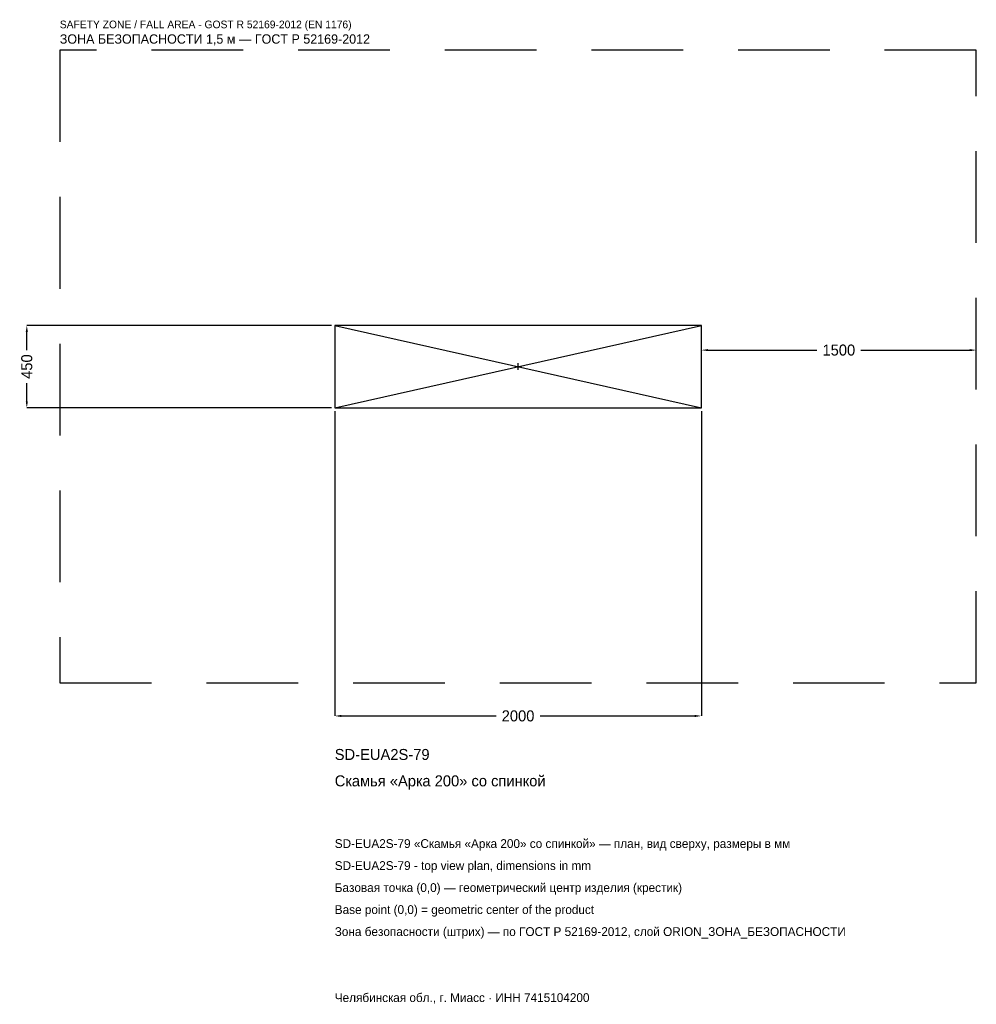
# Model space of a CAD drawing. Header units: metres. Extents: x -2719 to 2500, y -3477 to 1892.
import ezdxf

# ---------------------------------------------------------------- set-up
doc = ezdxf.new("R2010")
doc.units = ezdxf.units.M
doc.linetypes.add('DASHED', pattern=[800, 500, -300])
for name, color, linetype in [('ЗСК_ДАННЫЕ', 3, 'Continuous'), ('ЗСК_ЗОНА_БЕЗОПАСНОСТИ', 1, 'Continuous'), ('ЗСК_КОНТУР', 7, 'Continuous'), ('ЗСК_РАЗМЕРЫ', 8, 'Continuous')]:
    doc.layers.add(name, color=color, linetype=linetype)
doc.dimstyles.new('ORION', dxfattribs={"dimtxt": 60, "dimasz": 36, "dimexe": 1.25, "dimexo": 18, "dimtad": 1, "dimdec": 0, "dimcen": 2.5, "dimazin": 3, "dimtfac": 1, "dimtmove": 0, "dimatfit": 3})

# ---------------------------------------------------------------- blocks, each defined once
blk = doc.blocks.new('_CLOSEDFILLED')
at = {"color": 0, "linetype": 'BYBLOCK'}
blk.add_solid([(-1, 0.16), (0, 0), (-1, -0.16)], dxfattribs=at)
blk = doc.blocks.new('*D1')
for p, q in [((-1000, -243), (-1000, -1905)), ((1000, -243), (1000, -1905)), ((-964, -1905), (-120, -1905)), ((120, -1905), (964, -1905))]:
    blk.add_line(p, q)
at = {"layer": 'Defpoints'}
for p in [(-1000, -225), (1000, -225), (-1000, -1905)]:
    blk.add_point(p, dxfattribs=at)
at = {"layer": 'ЗСК_РАЗМЕРЫ', "xscale": 36, "yscale": 36, "rotation": 180}
blk.add_blockref('_CLOSEDFILLED', (-1000, -1905), dxfattribs=at)
at = {"layer": 'ЗСК_РАЗМЕРЫ', "xscale": 36, "yscale": 36}
blk.add_blockref('_CLOSEDFILLED', (1000, -1905), dxfattribs=at)
at = {"layer": 'ЗСК_РАЗМЕРЫ', "insert": (0, -1905), "char_height": 60, "attachment_point": 5}
blk.add_mtext('2000', dxfattribs=at)
blk = doc.blocks.new('*D2')
for p, q in [((-1018, 225), (-2680, 225)), ((-2680, 90), (-2680, 189)), ((-2680, -189), (-2680, -90)), ((-1018, -225), (-2680, -225))]:
    blk.add_line(p, q)
at = {"layer": 'Defpoints'}
for p in [(-1000, 225), (-2680, -225), (-1000, -225)]:
    blk.add_point(p, dxfattribs=at)
at = {"layer": 'ЗСК_РАЗМЕРЫ', "xscale": 36, "yscale": 36}
for p, rotation in [((-2680, 225), 90), ((-2680, -225), 270)]:
    blk.add_blockref('_CLOSEDFILLED', p, dxfattribs=dict(at, rotation=rotation))
at = {"layer": 'ЗСК_РАЗМЕРЫ', "insert": (-2680, 0), "char_height": 60, "attachment_point": 5, "rotation": 90}
blk.add_mtext('450', dxfattribs=at)
blk = doc.blocks.new('*D3')
for p, q in [((1000, 18), (1000, 90)), ((1036, 90), (1630, 90)), ((1870, 90), (2464, 90)), ((2500, 18), (2500, 90))]:
    blk.add_line(p, q)
at = {"layer": 'Defpoints'}
for p in [(1000, 90), (1000, 0), (2500, 0)]:
    blk.add_point(p, dxfattribs=at)
at = {"layer": 'ЗСК_РАЗМЕРЫ', "xscale": 36, "yscale": 36, "rotation": 180}
blk.add_blockref('_CLOSEDFILLED', (1000, 90), dxfattribs=at)
at = {"layer": 'ЗСК_РАЗМЕРЫ', "xscale": 36, "yscale": 36}
blk.add_blockref('_CLOSEDFILLED', (2500, 90), dxfattribs=at)
at = {"layer": 'ЗСК_РАЗМЕРЫ', "insert": (1750, 90), "char_height": 60, "attachment_point": 5}
blk.add_mtext('1500', dxfattribs=at)
blk = doc.blocks.new('ОРИОН SD-EUA2S-79 Скамья Арка 200 со спинкой')
at = {"layer": 'ЗСК_ЗОНА_БЕЗОПАСНОСТИ', "linetype": 'DASHED'}
blk.add_lwpolyline([(-2500, -1725), (2500, -1725), (2500, 1725), (-2500, 1725)], close=True, dxfattribs=at)
at = {"layer": 'ЗСК_КОНТУР'}
for p, q in [((-1000, -225), (1000, 225)), ((-1000, 225), (1000, -225))]:
    blk.add_line(p, q, dxfattribs=at)
blk.add_lwpolyline([(-1000, -225), (1000, -225), (1000, 225), (-1000, 225)], close=True, dxfattribs=at)
at = {"layer": 'ЗСК_РАЗМЕРЫ'}
for p, q in [((-18, 0), (18, 0)), ((0, -18), (0, 18))]:
    blk.add_line(p, q, dxfattribs=at)
at = {"layer": 'ЗСК_ДАННЫЕ'}
for tag, p in [('АРТИКУЛ', (-1000, -2145)), ('НАИМЕНОВАНИЕ', (-1000, -2289))]:
    blk.add_attdef(tag, p, '', height=60, dxfattribs=at)
at = {"layer": 'ЗСК_ДАННЫЕ', "flags": 1}
for tag, p in [('ПРОИЗВОДИТЕЛЬ', (-1000, -2433)), ('ТЕЛЕФОН', (-1000, -2577)), ('САЙТ', (-1000, -2865)), ('АДРЕС', (-1000, -3009)), ('РЕКВИЗИТЫ', (-1000, -3153)), ('ГАБАРИТЫ', (-1000, -3297)), ('ЗОНА_БЕЗОПАСНОСТИ', (-1000, -3441))]:
    blk.add_attdef(tag, p, '', height=60, dxfattribs=at)
at = {"layer": 'ЗСК_ЗОНА_БЕЗОПАСНОСТИ', "color": 1}
for s, height, p in [('SAFETY ZONE / FALL AREA - GOST R 52169-2012 (EN 1176)', 42, (-2500, 1845)), ('ЗОНА БЕЗОПАСНОСТИ 1,5 м — ГОСТ Р 52169-2012', 51, (-2500, 1761))]:
    blk.add_text(s, height=height, dxfattribs=at).set_placement(p)
at = {"layer": 'ЗСК_РАЗМЕРЫ'}
dim = blk.add_linear_dim(base=(-2680, -225), p1=(-1000, -225), p2=(-1000, 225), angle=90, dimstyle='ORION', dxfattribs=at)
dim.commit()
dim.dimension.update_dxf_attribs({"geometry": '*D2', "text_midpoint": (-2680, 0)})
for base, p1, p2, picture, middle in [((1000, 90), (1000, 0), (2500, 0), '*D3', (1750, 90)), ((-1000, -1905), (-1000, -225), (1000, -225), '*D1', (0, -1905))]:
    dim = blk.add_linear_dim(base=base, p1=p1, p2=p2, dimstyle='ORION', dxfattribs=at)
    dim.commit()
    dim.dimension.update_dxf_attribs({"geometry": picture, "text_midpoint": middle})

msp = doc.modelspace()

# ---------------------------------------------------------------- block references
msp.add_blockref('ОРИОН SD-EUA2S-79 Скамья Арка 200 со спинкой', (0, 0)).add_auto_attribs({'АРТИКУЛ': 'SD-EUA2S-79', 'НАИМЕНОВАНИЕ': 'Скамья «Арка 200» со спинкой'})

# ---------------------------------------------------------------- texts
at = {"layer": 'ЗСК_ДАННЫЕ', "color": 3}
for s, p in [('SD-EUA2S-79 «Скамья «Арка 200» со спинкой» — план, вид сверху, размеры в мм', (-1000, -2625)), ('SD-EUA2S-79 - top view plan, dimensions in mm', (-1000, -2745)), ('Челябинская обл., г. Миасс · ИНН 7415104200', (-1000, -3465))]:
    msp.add_text(s, height=48, dxfattribs=at).set_placement(p)
at = {"layer": 'ЗСК_ДАННЫЕ', "color": 7}
for s, p in [('Базовая точка (0,0) — геометрический центр изделия (крестик)', (-1000, -2865)), ('Base point (0,0) = geometric center of the product', (-1000, -2985))]:
    msp.add_text(s, height=48, dxfattribs=at).set_placement(p)
at = {"layer": 'ЗСК_ДАННЫЕ', "color": 1}
msp.add_text('Зона безопасности (штрих) — по ГОСТ Р 52169-2012, слой ORION_ЗОНА_БЕЗОПАСНОСТИ', height=48, dxfattribs=at).set_placement((-1000, -3105))

doc.saveas('drawing.dxf')
